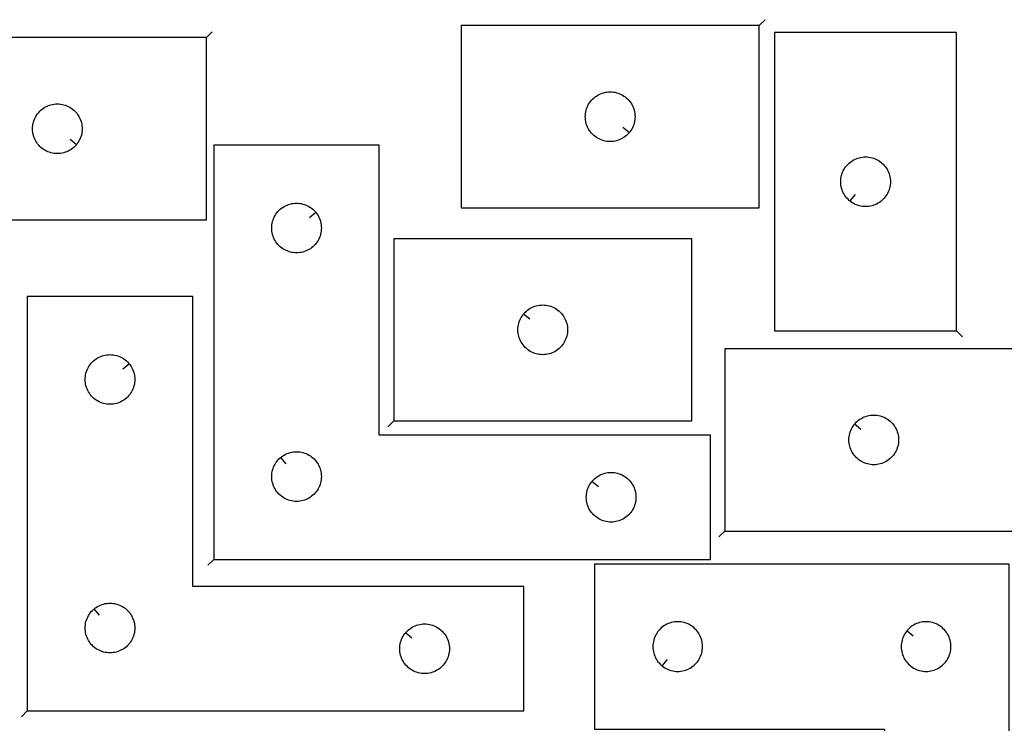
# Model space of a CAD drawing. Header units: millimetres. Extents: x 7 to 1243, y 7 to 1755.
# Tile 10 of 16: x 191 to 548, y 1497 to 1752. Entities that reach past the tile are written whole.
import ezdxf

# ---------------------------------------------------------------- set-up
doc = ezdxf.new("R2010")
doc.units = ezdxf.units.MM
doc.layers.add('CUT', color=7, linetype='CONTINUOUS', true_color=0x000000)
doc.layers.add('LEADIN', color=1, linetype='CONTINUOUS', true_color=0xff0000)

msp = doc.modelspace()

# ---------------------------------------------------------------- linework, layer by layer
at = {"layer": 'CUT'}
for points in [[(459.0286, 1749.85474), (351.0286, 1749.85474), (351.0286, 1683.85474), (459.0286, 1683.85474)], [(258.701024, 1745.480229), (150.701024, 1745.480229), (150.701024, 1679.480229), (258.701024, 1679.480229)], [(530.590453, 1639.306665), (530.590453, 1747.306665), (464.590453, 1747.306665), (464.590453, 1639.306665)], [(411.981969, 1711.148258), (411.795158, 1710.920628), (411.392561, 1710.490779), (410.962712, 1710.088182), (410.507452, 1709.71456), (410.028732, 1709.371514), (409.5286, 1709.060512), (409.009198, 1708.782886), (408.47275, 1708.539824), (407.921555, 1708.332369), (407.357971, 1708.161408), (406.784412, 1708.027673), (406.203335, 1707.931737), (405.617228, 1707.87401), (405.0286, 1707.85474), (404.439971, 1707.87401), (403.853864, 1707.931737), (403.272787, 1708.027673), (402.699228, 1708.161408), (402.135644, 1708.332369), (401.584449, 1708.539824), (401.048001, 1708.782886), (400.5286, 1709.060512), (400.028467, 1709.371514), (399.549747, 1709.71456), (399.094487, 1710.088182), (398.664639, 1710.490779), (398.262041, 1710.920628), (397.888419, 1711.375887), (397.545373, 1711.854608), (397.234371, 1712.35474), (396.956745, 1712.874142), (396.713684, 1713.410589), (396.506228, 1713.961785), (396.335267, 1714.525369), (396.201532, 1715.098927), (396.105596, 1715.680005), (396.047869, 1716.266112), (396.0286, 1716.85474), (396.047869, 1717.443368), (396.105596, 1718.029476), (396.201532, 1718.610553), (396.335267, 1719.184112), (396.506228, 1719.747695), (396.713684, 1720.298891), (396.956745, 1720.835338), (397.234371, 1721.35474), (397.545373, 1721.854872), (397.888419, 1722.333593), (398.262041, 1722.788853), (398.664639, 1723.218701), (399.094487, 1723.621299), (399.549747, 1723.99492), (400.028467, 1724.337967), (400.5286, 1724.648969), (401.048001, 1724.926595), (401.584449, 1725.169656), (402.135644, 1725.377111), (402.699228, 1725.548073), (403.272787, 1725.681808), (403.853864, 1725.777744), (404.439971, 1725.835471), (405.0286, 1725.85474), (405.617228, 1725.835471), (406.203335, 1725.777744), (406.784412, 1725.681808), (407.357971, 1725.548073), (407.921555, 1725.377111), (408.47275, 1725.169656), (409.009198, 1724.926595), (409.5286, 1724.648969), (410.028732, 1724.337967), (410.507452, 1723.99492), (410.962712, 1723.621299), (411.392561, 1723.218701), (411.795158, 1722.788853), (412.16878, 1722.333593), (412.511826, 1721.854872), (412.822828, 1721.35474), (413.100454, 1720.835338), (413.343515, 1720.298891), (413.550971, 1719.747695), (413.721932, 1719.184112), (413.855667, 1718.610553), (413.951603, 1718.029476), (414.00933, 1717.443368), (414.0286, 1716.85474), (414.00933, 1716.266112), (413.951603, 1715.680005), (413.855667, 1715.098927), (413.721932, 1714.525369), (413.550971, 1713.961785), (413.343515, 1713.410589), (413.100454, 1712.874142), (412.822828, 1712.35474), (412.511826, 1711.854608), (412.16878, 1711.375887)], [(211.654393, 1706.773746), (211.467582, 1706.546116), (211.064985, 1706.116268), (210.635136, 1705.71367), (210.179877, 1705.340049), (209.701156, 1704.997002), (209.201024, 1704.686), (208.681622, 1704.408374), (208.145175, 1704.165313), (207.593979, 1703.957857), (207.030395, 1703.786896), (206.456837, 1703.653161), (205.87576, 1703.557225), (205.289652, 1703.499498), (204.701024, 1703.480229), (204.112396, 1703.499498), (203.526288, 1703.557225), (202.945211, 1703.653161), (202.371652, 1703.786896), (201.808069, 1703.957857), (201.256873, 1704.165313), (200.720426, 1704.408374), (200.201024, 1704.686), (199.700892, 1704.997002), (199.222171, 1705.340049), (198.766912, 1705.71367), (198.337063, 1706.116268), (197.934466, 1706.546116), (197.560844, 1707.001376), (197.217797, 1707.480096), (196.906795, 1707.980229), (196.629169, 1708.49963), (196.386108, 1709.036078), (196.178653, 1709.587273), (196.007691, 1710.150857), (195.873956, 1710.724416), (195.77802, 1711.305493), (195.720294, 1711.8916), (195.701024, 1712.480229), (195.720294, 1713.068857), (195.77802, 1713.654964), (195.873956, 1714.236041), (196.007691, 1714.8096), (196.178653, 1715.373184), (196.386108, 1715.924379), (196.629169, 1716.460827), (196.906795, 1716.980229), (197.217797, 1717.480361), (197.560844, 1717.959081), (197.934466, 1718.414341), (198.337063, 1718.84419), (198.766912, 1719.246787), (199.222171, 1719.620409), (199.700892, 1719.963455), (200.201024, 1720.274457), (200.720426, 1720.552083), (201.256873, 1720.795144), (201.808069, 1721.0026), (202.371652, 1721.173561), (202.945211, 1721.307296), (203.526288, 1721.403232), (204.112396, 1721.460959), (204.701024, 1721.480229), (205.289652, 1721.460959), (205.87576, 1721.403232), (206.456837, 1721.307296), (207.030395, 1721.173561), (207.593979, 1721.0026), (208.145175, 1720.795144), (208.681622, 1720.552083), (209.201024, 1720.274457), (209.701156, 1719.963455), (210.179877, 1719.620409), (210.635136, 1719.246787), (211.064985, 1718.84419), (211.467582, 1718.414341), (211.841204, 1717.959081), (212.18425, 1717.480361), (212.495253, 1716.980229), (212.772879, 1716.460827), (213.01594, 1715.924379), (213.223395, 1715.373184), (213.394356, 1714.8096), (213.528091, 1714.236041), (213.624028, 1713.654964), (213.681754, 1713.068857), (213.701024, 1712.480229), (213.681754, 1711.8916), (213.624028, 1711.305493), (213.528091, 1710.724416), (213.394356, 1710.150857), (213.223395, 1709.587273), (213.01594, 1709.036078), (212.772879, 1708.49963), (212.495253, 1707.980229), (212.18425, 1707.480096), (211.841204, 1707.001376)], [(261.380942, 1556.547574), (441.380942, 1556.547574), (441.380942, 1601.547574), (321.380942, 1601.547574), (321.380942, 1706.547574), (261.380942, 1706.547574)], [(491.88397, 1686.353296), (491.65634, 1686.540107), (491.226491, 1686.942704), (490.823894, 1687.372553), (490.450272, 1687.827812), (490.107226, 1688.306533), (489.796224, 1688.806665), (489.518598, 1689.326067), (489.275537, 1689.862514), (489.068081, 1690.41371), (488.89712, 1690.977294), (488.763385, 1691.550852), (488.667449, 1692.131929), (488.609722, 1692.718037), (488.590453, 1693.306665), (488.609722, 1693.895293), (488.667449, 1694.481401), (488.763385, 1695.062478), (488.89712, 1695.636037), (489.068081, 1696.19962), (489.275537, 1696.750816), (489.518598, 1697.287263), (489.796224, 1697.806665), (490.107226, 1698.306797), (490.450272, 1698.785518), (490.823894, 1699.240777), (491.226491, 1699.670626), (491.65634, 1700.073223), (492.1116, 1700.446845), (492.59032, 1700.789892), (493.090453, 1701.100894), (493.609854, 1701.37852), (494.146302, 1701.621581), (494.697497, 1701.829036), (495.261081, 1701.999998), (495.83464, 1702.133733), (496.415717, 1702.229669), (497.001824, 1702.287395), (497.590453, 1702.306665), (498.179081, 1702.287395), (498.765188, 1702.229669), (499.346265, 1702.133733), (499.919824, 1701.999998), (500.483408, 1701.829036), (501.034603, 1701.621581), (501.571051, 1701.37852), (502.090453, 1701.100894), (502.590585, 1700.789892), (503.069305, 1700.446845), (503.524565, 1700.073223), (503.954414, 1699.670626), (504.357011, 1699.240777), (504.730633, 1698.785518), (505.073679, 1698.306797), (505.384681, 1697.806665), (505.662307, 1697.287263), (505.905368, 1696.750816), (506.112824, 1696.19962), (506.283785, 1695.636037), (506.41752, 1695.062478), (506.513456, 1694.481401), (506.571183, 1693.895293), (506.590453, 1693.306665), (506.571183, 1692.718037), (506.513456, 1692.131929), (506.41752, 1691.550852), (506.283785, 1690.977294), (506.112824, 1690.41371), (505.905368, 1689.862514), (505.662307, 1689.326067), (505.384681, 1688.806665), (505.073679, 1688.306533), (504.730633, 1687.827812), (504.357011, 1687.372553), (503.954414, 1686.942704), (503.524565, 1686.540107), (503.069305, 1686.166485), (502.590585, 1685.823439), (502.090453, 1685.512436), (501.571051, 1685.23481), (501.034603, 1684.991749), (500.483408, 1684.784294), (499.919824, 1684.613333), (499.346265, 1684.479598), (498.765188, 1684.383661), (498.179081, 1684.325935), (497.590453, 1684.306665), (497.001824, 1684.325935), (496.415717, 1684.383661), (495.83464, 1684.479598), (495.261081, 1684.613333), (494.697497, 1684.784294), (494.146302, 1684.991749), (493.609854, 1685.23481), (493.090453, 1685.512436), (492.59032, 1685.823439), (492.1116, 1686.166485)], [(298.334312, 1682.254057), (298.521122, 1682.026427), (298.864169, 1681.547706), (299.175171, 1681.047574), (299.452797, 1680.528172), (299.695858, 1679.991725), (299.903314, 1679.440529), (300.074275, 1678.876945), (300.20801, 1678.303387), (300.303946, 1677.72231), (300.361673, 1677.136202), (300.380942, 1676.547574), (300.361673, 1675.958946), (300.303946, 1675.372838), (300.20801, 1674.791761), (300.074275, 1674.218203), (299.903314, 1673.654619), (299.695858, 1673.103423), (299.452797, 1672.566976), (299.175171, 1672.047574), (298.864169, 1671.547442), (298.521122, 1671.068721), (298.147501, 1670.613462), (297.744903, 1670.183613), (297.315055, 1669.781016), (296.859795, 1669.407394), (296.381074, 1669.064347), (295.880942, 1668.753345), (295.361541, 1668.475719), (294.825093, 1668.232658), (294.273898, 1668.025203), (293.710314, 1667.854241), (293.136755, 1667.720506), (292.555678, 1667.62457), (291.969571, 1667.566844), (291.380942, 1667.547574), (290.792314, 1667.566844), (290.206207, 1667.62457), (289.625129, 1667.720506), (289.051571, 1667.854241), (288.487987, 1668.025203), (287.936791, 1668.232658), (287.400344, 1668.475719), (286.880942, 1668.753345), (286.38081, 1669.064347), (285.902089, 1669.407394), (285.44683, 1669.781016), (285.016981, 1670.183613), (284.614384, 1670.613462), (284.240762, 1671.068721), (283.897716, 1671.547442), (283.586714, 1672.047574), (283.309088, 1672.566976), (283.066027, 1673.103423), (282.858571, 1673.654619), (282.68761, 1674.218203), (282.553875, 1674.791761), (282.457939, 1675.372838), (282.400212, 1675.958946), (282.380942, 1676.547574), (282.400212, 1677.136202), (282.457939, 1677.72231), (282.553875, 1678.303387), (282.68761, 1678.876945), (282.858571, 1679.440529), (283.066027, 1679.991725), (283.309088, 1680.528172), (283.586714, 1681.047574), (283.897716, 1681.547706), (284.240762, 1682.026427), (284.614384, 1682.481686), (285.016981, 1682.911535), (285.44683, 1683.314132), (285.902089, 1683.687754), (286.38081, 1684.0308), (286.880942, 1684.341803), (287.400344, 1684.619429), (287.936791, 1684.86249), (288.487987, 1685.069945), (289.051571, 1685.240906), (289.625129, 1685.374641), (290.206207, 1685.470578), (290.792314, 1685.528304), (291.380942, 1685.547574), (291.969571, 1685.528304), (292.555678, 1685.470578), (293.136755, 1685.374641), (293.710314, 1685.240906), (294.273898, 1685.069945), (294.825093, 1684.86249), (295.361541, 1684.619429), (295.880942, 1684.341803), (296.381074, 1684.0308), (296.859795, 1683.687754), (297.315055, 1683.314132), (297.744903, 1682.911535), (298.147501, 1682.481686)], [(326.586447, 1606.683412), (434.586447, 1606.683412), (434.586447, 1672.683412), (326.586447, 1672.683412)], [(193.777366, 1501.704556), (373.777366, 1501.704556), (373.777366, 1546.704556), (253.777366, 1546.704556), (253.777366, 1651.704556), (193.777366, 1651.704556)], [(373.633078, 1645.389894), (373.819889, 1645.617524), (374.222486, 1646.047373), (374.652335, 1646.44997), (375.107595, 1646.823592), (375.586315, 1647.166638), (376.086447, 1647.47764), (376.605849, 1647.755266), (377.142297, 1647.998327), (377.693492, 1648.205783), (378.257076, 1648.376744), (378.830635, 1648.510479), (379.411712, 1648.606415), (379.997819, 1648.664142), (380.586447, 1648.683412), (381.175076, 1648.664142), (381.761183, 1648.606415), (382.34226, 1648.510479), (382.915819, 1648.376744), (383.479403, 1648.205783), (384.030598, 1647.998327), (384.567046, 1647.755266), (385.086447, 1647.47764), (385.58658, 1647.166638), (386.0653, 1646.823592), (386.52056, 1646.44997), (386.950408, 1646.047373), (387.353006, 1645.617524), (387.726628, 1645.162264), (388.069674, 1644.683544), (388.380676, 1644.183412), (388.658302, 1643.66401), (388.901363, 1643.127562), (389.108819, 1642.576367), (389.27978, 1642.012783), (389.413515, 1641.439225), (389.509451, 1640.858147), (389.567178, 1640.27204), (389.586447, 1639.683412), (389.567178, 1639.094783), (389.509451, 1638.508676), (389.413515, 1637.927599), (389.27978, 1637.35404), (389.108819, 1636.790456), (388.901363, 1636.239261), (388.658302, 1635.702813), (388.380676, 1635.183412), (388.069674, 1634.68328), (387.726628, 1634.204559), (387.353006, 1633.749299), (386.950408, 1633.319451), (386.52056, 1632.916853), (386.0653, 1632.543232), (385.58658, 1632.200185), (385.086447, 1631.889183), (384.567046, 1631.611557), (384.030598, 1631.368496), (383.479403, 1631.16104), (382.915819, 1630.990079), (382.34226, 1630.856344), (381.761183, 1630.760408), (381.175076, 1630.702681), (380.586447, 1630.683412), (379.997819, 1630.702681), (379.411712, 1630.760408), (378.830635, 1630.856344), (378.257076, 1630.990079), (377.693492, 1631.16104), (377.142297, 1631.368496), (376.605849, 1631.611557), (376.086447, 1631.889183), (375.586315, 1632.200185), (375.107595, 1632.543232), (374.652335, 1632.916853), (374.222486, 1633.319451), (373.819889, 1633.749299), (373.446267, 1634.204559), (373.103221, 1634.68328), (372.792219, 1635.183412), (372.514593, 1635.702813), (372.271532, 1636.239261), (372.064076, 1636.790456), (371.893115, 1637.35404), (371.75938, 1637.927599), (371.663444, 1638.508676), (371.605717, 1639.094783), (371.586447, 1639.683412), (371.605717, 1640.27204), (371.663444, 1640.858147), (371.75938, 1641.439225), (371.893115, 1642.012783), (372.064076, 1642.576367), (372.271532, 1643.127562), (372.514593, 1643.66401), (372.792219, 1644.183412), (373.103221, 1644.683544), (373.446267, 1645.162264)], [(230.730735, 1627.411039), (230.917546, 1627.183409), (231.260592, 1626.704688), (231.571594, 1626.204556), (231.84922, 1625.685155), (232.092281, 1625.148707), (232.299737, 1624.597512), (232.470698, 1624.033928), (232.604433, 1623.460369), (232.700369, 1622.879292), (232.758096, 1622.293185), (232.777366, 1621.704556), (232.758096, 1621.115928), (232.700369, 1620.529821), (232.604433, 1619.948743), (232.470698, 1619.375185), (232.299737, 1618.811601), (232.092281, 1618.260405), (231.84922, 1617.723958), (231.571594, 1617.204556), (231.260592, 1616.704424), (230.917546, 1616.225703), (230.543924, 1615.770444), (230.141327, 1615.340595), (229.711478, 1614.937998), (229.256219, 1614.564376), (228.777498, 1614.22133), (228.277366, 1613.910328), (227.757964, 1613.632702), (227.221517, 1613.389641), (226.670321, 1613.182185), (226.106737, 1613.011224), (225.533179, 1612.877489), (224.952101, 1612.781553), (224.365994, 1612.723826), (223.777366, 1612.704556), (223.188738, 1612.723826), (222.60263, 1612.781553), (222.021553, 1612.877489), (221.447994, 1613.011224), (220.884411, 1613.182185), (220.333215, 1613.389641), (219.796767, 1613.632702), (219.277366, 1613.910328), (218.777234, 1614.22133), (218.298513, 1614.564376), (217.843253, 1614.937998), (217.413405, 1615.340595), (217.010807, 1615.770444), (216.637186, 1616.225703), (216.294139, 1616.704424), (215.983137, 1617.204556), (215.705511, 1617.723958), (215.46245, 1618.260405), (215.254995, 1618.811601), (215.084033, 1619.375185), (214.950298, 1619.948743), (214.854362, 1620.529821), (214.796635, 1621.115928), (214.777366, 1621.704556), (214.796635, 1622.293185), (214.854362, 1622.879292), (214.950298, 1623.460369), (215.084033, 1624.033928), (215.254995, 1624.597512), (215.46245, 1625.148707), (215.705511, 1625.685155), (215.983137, 1626.204556), (216.294139, 1626.704688), (216.637186, 1627.183409), (217.010807, 1627.638669), (217.413405, 1628.068517), (217.843253, 1628.471115), (218.298513, 1628.844736), (218.777234, 1629.187783), (219.277366, 1629.498785), (219.796767, 1629.776411), (220.333215, 1630.019472), (220.884411, 1630.226928), (221.447994, 1630.397889), (222.021553, 1630.531624), (222.60263, 1630.62756), (223.188738, 1630.685287), (223.777366, 1630.704556), (224.365994, 1630.685287), (224.952101, 1630.62756), (225.533179, 1630.531624), (226.106737, 1630.397889), (226.670321, 1630.226928), (227.221517, 1630.019472), (227.757964, 1629.776411), (228.277366, 1629.498785), (228.777498, 1629.187783), (229.256219, 1628.844736), (229.711478, 1628.471115), (230.141327, 1628.068517), (230.543924, 1627.638669)], [(446.550376, 1566.833314), (554.550376, 1566.833314), (554.550376, 1632.833314), (446.550376, 1632.833314)], [(493.597007, 1605.539797), (493.783817, 1605.767426), (494.186415, 1606.197275), (494.616263, 1606.599872), (495.071523, 1606.973494), (495.550244, 1607.31654), (496.050376, 1607.627543), (496.569777, 1607.905169), (497.106225, 1608.14823), (497.65742, 1608.355685), (498.221004, 1608.526646), (498.794563, 1608.660381), (499.37564, 1608.756318), (499.961748, 1608.814044), (500.550376, 1608.833314), (501.139004, 1608.814044), (501.725111, 1608.756318), (502.306189, 1608.660381), (502.879747, 1608.526646), (503.443331, 1608.355685), (503.994527, 1608.14823), (504.530974, 1607.905169), (505.050376, 1607.627543), (505.550508, 1607.31654), (506.029229, 1606.973494), (506.484488, 1606.599872), (506.914337, 1606.197275), (507.316934, 1605.767426), (507.690556, 1605.312167), (508.033602, 1604.833446), (508.344604, 1604.333314), (508.62223, 1603.813912), (508.865291, 1603.277465), (509.072747, 1602.726269), (509.243708, 1602.162685), (509.377443, 1601.589127), (509.473379, 1601.00805), (509.531106, 1600.421942), (509.550376, 1599.833314), (509.531106, 1599.244686), (509.473379, 1598.658578), (509.377443, 1598.077501), (509.243708, 1597.503943), (509.072747, 1596.940359), (508.865291, 1596.389163), (508.62223, 1595.852716), (508.344604, 1595.333314), (508.033602, 1594.833182), (507.690556, 1594.354461), (507.316934, 1593.899202), (506.914337, 1593.469353), (506.484488, 1593.066756), (506.029229, 1592.693134), (505.550508, 1592.350087), (505.050376, 1592.039085), (504.530974, 1591.761459), (503.994527, 1591.518398), (503.443331, 1591.310943), (502.879747, 1591.139982), (502.306189, 1591.006246), (501.725111, 1590.91031), (501.139004, 1590.852584), (500.550376, 1590.833314), (499.961748, 1590.852584), (499.37564, 1590.91031), (498.794563, 1591.006246), (498.221004, 1591.139982), (497.65742, 1591.310943), (497.106225, 1591.518398), (496.569777, 1591.761459), (496.050376, 1592.039085), (495.550244, 1592.350087), (495.071523, 1592.693134), (494.616263, 1593.066756), (494.186415, 1593.469353), (493.783817, 1593.899202), (493.410196, 1594.354461), (493.067149, 1594.833182), (492.756147, 1595.333314), (492.478521, 1595.852716), (492.23546, 1596.389163), (492.028005, 1596.940359), (491.857043, 1597.503943), (491.723308, 1598.077501), (491.627372, 1598.658578), (491.569645, 1599.244686), (491.550376, 1599.833314), (491.569645, 1600.421942), (491.627372, 1601.00805), (491.723308, 1601.589127), (491.857043, 1602.162685), (492.028005, 1602.726269), (492.23546, 1603.277465), (492.478521, 1603.813912), (492.756147, 1604.333314), (493.067149, 1604.833446), (493.410196, 1605.312167)], [(285.67446, 1593.500943), (285.902089, 1593.687754), (286.38081, 1594.0308), (286.880942, 1594.341803), (287.400344, 1594.619429), (287.936791, 1594.86249), (288.487987, 1595.069945), (289.051571, 1595.240906), (289.625129, 1595.374641), (290.206207, 1595.470578), (290.792314, 1595.528304), (291.380942, 1595.547574), (291.969571, 1595.528304), (292.555678, 1595.470578), (293.136755, 1595.374641), (293.710314, 1595.240906), (294.273898, 1595.069945), (294.825093, 1594.86249), (295.361541, 1594.619429), (295.880942, 1594.341803), (296.381074, 1594.0308), (296.859795, 1593.687754), (297.315055, 1593.314132), (297.744903, 1592.911535), (298.147501, 1592.481686), (298.521122, 1592.026427), (298.864169, 1591.547706), (299.175171, 1591.047574), (299.452797, 1590.528172), (299.695858, 1589.991725), (299.903314, 1589.440529), (300.074275, 1588.876945), (300.20801, 1588.303387), (300.303946, 1587.72231), (300.361673, 1587.136202), (300.380942, 1586.547574), (300.361673, 1585.958946), (300.303946, 1585.372838), (300.20801, 1584.791761), (300.074275, 1584.218203), (299.903314, 1583.654619), (299.695858, 1583.103423), (299.452797, 1582.566976), (299.175171, 1582.047574), (298.864169, 1581.547442), (298.521122, 1581.068721), (298.147501, 1580.613462), (297.744903, 1580.183613), (297.315055, 1579.781016), (296.859795, 1579.407394), (296.381074, 1579.064347), (295.880942, 1578.753345), (295.361541, 1578.475719), (294.825093, 1578.232658), (294.273898, 1578.025203), (293.710314, 1577.854241), (293.136755, 1577.720506), (292.555678, 1577.62457), (291.969571, 1577.566844), (291.380942, 1577.547574), (290.792314, 1577.566844), (290.206207, 1577.62457), (289.625129, 1577.720506), (289.051571, 1577.854241), (288.487987, 1578.025203), (287.936791, 1578.232658), (287.400344, 1578.475719), (286.880942, 1578.753345), (286.38081, 1579.064347), (285.902089, 1579.407394), (285.44683, 1579.781016), (285.016981, 1580.183613), (284.614384, 1580.613462), (284.240762, 1581.068721), (283.897716, 1581.547442), (283.586714, 1582.047574), (283.309088, 1582.566976), (283.066027, 1583.103423), (282.858571, 1583.654619), (282.68761, 1584.218203), (282.553875, 1584.791761), (282.457939, 1585.372838), (282.400212, 1585.958946), (282.380942, 1586.547574), (282.400212, 1587.136202), (282.457939, 1587.72231), (282.553875, 1588.303387), (282.68761, 1588.876945), (282.858571, 1589.440529), (283.066027, 1589.991725), (283.309088, 1590.528172), (283.586714, 1591.047574), (283.897716, 1591.547706), (284.240762, 1592.026427), (284.614384, 1592.481686), (285.016981, 1592.911535), (285.44683, 1593.314132)], [(398.427573, 1584.754057), (398.614384, 1584.981686), (399.016981, 1585.411535), (399.44683, 1585.814132), (399.902089, 1586.187754), (400.38081, 1586.5308), (400.880942, 1586.841803), (401.400344, 1587.119429), (401.936791, 1587.36249), (402.487987, 1587.569945), (403.051571, 1587.740906), (403.625129, 1587.874641), (404.206207, 1587.970578), (404.792314, 1588.028304), (405.380942, 1588.047574), (405.969571, 1588.028304), (406.555678, 1587.970578), (407.136755, 1587.874641), (407.710314, 1587.740906), (408.273898, 1587.569945), (408.825093, 1587.36249), (409.361541, 1587.119429), (409.880942, 1586.841803), (410.381074, 1586.5308), (410.859795, 1586.187754), (411.315055, 1585.814132), (411.744903, 1585.411535), (412.147501, 1584.981686), (412.521122, 1584.526427), (412.864169, 1584.047706), (413.175171, 1583.547574), (413.452797, 1583.028172), (413.695858, 1582.491725), (413.903314, 1581.940529), (414.074275, 1581.376945), (414.20801, 1580.803387), (414.303946, 1580.22231), (414.361673, 1579.636202), (414.380942, 1579.047574), (414.361673, 1578.458946), (414.303946, 1577.872838), (414.20801, 1577.291761), (414.074275, 1576.718203), (413.903314, 1576.154619), (413.695858, 1575.603423), (413.452797, 1575.066976), (413.175171, 1574.547574), (412.864169, 1574.047442), (412.521122, 1573.568721), (412.147501, 1573.113462), (411.744903, 1572.683613), (411.315055, 1572.281016), (410.859795, 1571.907394), (410.381074, 1571.564347), (409.880942, 1571.253345), (409.361541, 1570.975719), (408.825093, 1570.732658), (408.273898, 1570.525203), (407.710314, 1570.354241), (407.136755, 1570.220506), (406.555678, 1570.12457), (405.969571, 1570.066844), (405.380942, 1570.047574), (404.792314, 1570.066844), (404.206207, 1570.12457), (403.625129, 1570.220506), (403.051571, 1570.354241), (402.487987, 1570.525203), (401.936791, 1570.732658), (401.400344, 1570.975719), (400.880942, 1571.253345), (400.38081, 1571.564347), (399.902089, 1571.907394), (399.44683, 1572.281016), (399.016981, 1572.683613), (398.614384, 1573.113462), (398.240762, 1573.568721), (397.897716, 1574.047442), (397.586714, 1574.547574), (397.309088, 1575.066976), (397.066027, 1575.603423), (396.858571, 1576.154619), (396.68761, 1576.718203), (396.553875, 1577.291761), (396.457939, 1577.872838), (396.400212, 1578.458946), (396.380942, 1579.047574), (396.400212, 1579.636202), (396.457939, 1580.22231), (396.553875, 1580.803387), (396.68761, 1581.376945), (396.858571, 1581.940529), (397.066027, 1582.491725), (397.309088, 1583.028172), (397.586714, 1583.547574), (397.897716, 1584.047706), (398.240762, 1584.526427)], [(549.501797, 1554.980635), (549.501797, 1374.980635), (504.501797, 1374.980635), (504.501797, 1494.980635), (399.501797, 1494.980635), (399.501797, 1554.980635)], [(218.070883, 1538.657926), (218.298513, 1538.844736), (218.777234, 1539.187783), (219.277366, 1539.498785), (219.796767, 1539.776411), (220.333215, 1540.019472), (220.884411, 1540.226928), (221.447994, 1540.397889), (222.021553, 1540.531624), (222.60263, 1540.62756), (223.188738, 1540.685287), (223.777366, 1540.704556), (224.365994, 1540.685287), (224.952101, 1540.62756), (225.533179, 1540.531624), (226.106737, 1540.397889), (226.670321, 1540.226928), (227.221517, 1540.019472), (227.757964, 1539.776411), (228.277366, 1539.498785), (228.777498, 1539.187783), (229.256219, 1538.844736), (229.711478, 1538.471115), (230.141327, 1538.068517), (230.543924, 1537.638669), (230.917546, 1537.183409), (231.260592, 1536.704688), (231.571594, 1536.204556), (231.84922, 1535.685155), (232.092281, 1535.148707), (232.299737, 1534.597512), (232.470698, 1534.033928), (232.604433, 1533.460369), (232.700369, 1532.879292), (232.758096, 1532.293185), (232.777366, 1531.704556), (232.758096, 1531.115928), (232.700369, 1530.529821), (232.604433, 1529.948743), (232.470698, 1529.375185), (232.299737, 1528.811601), (232.092281, 1528.260405), (231.84922, 1527.723958), (231.571594, 1527.204556), (231.260592, 1526.704424), (230.917546, 1526.225703), (230.543924, 1525.770444), (230.141327, 1525.340595), (229.711478, 1524.937998), (229.256219, 1524.564376), (228.777498, 1524.22133), (228.277366, 1523.910328), (227.757964, 1523.632702), (227.221517, 1523.389641), (226.670321, 1523.182185), (226.106737, 1523.011224), (225.533179, 1522.877489), (224.952101, 1522.781553), (224.365994, 1522.723826), (223.777366, 1522.704556), (223.188738, 1522.723826), (222.60263, 1522.781553), (222.021553, 1522.877489), (221.447994, 1523.011224), (220.884411, 1523.182185), (220.333215, 1523.389641), (219.796767, 1523.632702), (219.277366, 1523.910328), (218.777234, 1524.22133), (218.298513, 1524.564376), (217.843253, 1524.937998), (217.413405, 1525.340595), (217.010807, 1525.770444), (216.637186, 1526.225703), (216.294139, 1526.704424), (215.983137, 1527.204556), (215.705511, 1527.723958), (215.46245, 1528.260405), (215.254995, 1528.811601), (215.084033, 1529.375185), (214.950298, 1529.948743), (214.854362, 1530.529821), (214.796635, 1531.115928), (214.777366, 1531.704556), (214.796635, 1532.293185), (214.854362, 1532.879292), (214.950298, 1533.460369), (215.084033, 1534.033928), (215.254995, 1534.597512), (215.46245, 1535.148707), (215.705511, 1535.685155), (215.983137, 1536.204556), (216.294139, 1536.704688), (216.637186, 1537.183409), (217.010807, 1537.638669), (217.413405, 1538.068517), (217.843253, 1538.471115)], [(330.823997, 1529.911039), (331.010807, 1530.138669), (331.413405, 1530.568517), (331.843253, 1530.971115), (332.298513, 1531.344736), (332.777234, 1531.687783), (333.277366, 1531.998785), (333.796767, 1532.276411), (334.333215, 1532.519472), (334.884411, 1532.726928), (335.447994, 1532.897889), (336.021553, 1533.031624), (336.60263, 1533.12756), (337.188738, 1533.185287), (337.777366, 1533.204556), (338.365994, 1533.185287), (338.952101, 1533.12756), (339.533179, 1533.031624), (340.106737, 1532.897889), (340.670321, 1532.726928), (341.221517, 1532.519472), (341.757964, 1532.276411), (342.277366, 1531.998785), (342.777498, 1531.687783), (343.256219, 1531.344736), (343.711478, 1530.971115), (344.141327, 1530.568517), (344.543924, 1530.138669), (344.917546, 1529.683409), (345.260592, 1529.204688), (345.571594, 1528.704556), (345.84922, 1528.185155), (346.092281, 1527.648707), (346.299737, 1527.097512), (346.470698, 1526.533928), (346.604433, 1525.960369), (346.700369, 1525.379292), (346.758096, 1524.793185), (346.777366, 1524.204556), (346.758096, 1523.615928), (346.700369, 1523.029821), (346.604433, 1522.448743), (346.470698, 1521.875185), (346.299737, 1521.311601), (346.092281, 1520.760405), (345.84922, 1520.223958), (345.571594, 1519.704556), (345.260592, 1519.204424), (344.917546, 1518.725703), (344.543924, 1518.270444), (344.141327, 1517.840595), (343.711478, 1517.437998), (343.256219, 1517.064376), (342.777498, 1516.72133), (342.277366, 1516.410328), (341.757964, 1516.132702), (341.221517, 1515.889641), (340.670321, 1515.682185), (340.106737, 1515.511224), (339.533179, 1515.377489), (338.952101, 1515.281553), (338.365994, 1515.223826), (337.777366, 1515.204556), (337.188738, 1515.223826), (336.60263, 1515.281553), (336.021553, 1515.377489), (335.447994, 1515.511224), (334.884411, 1515.682185), (334.333215, 1515.889641), (333.796767, 1516.132702), (333.277366, 1516.410328), (332.777234, 1516.72133), (332.298513, 1517.064376), (331.843253, 1517.437998), (331.413405, 1517.840595), (331.010807, 1518.270444), (330.637186, 1518.725703), (330.294139, 1519.204424), (329.983137, 1519.704556), (329.705511, 1520.223958), (329.46245, 1520.760405), (329.254995, 1521.311601), (329.084033, 1521.875185), (328.950298, 1522.448743), (328.854362, 1523.029821), (328.796635, 1523.615928), (328.777366, 1524.204556), (328.796635, 1524.793185), (328.854362, 1525.379292), (328.950298, 1525.960369), (329.084033, 1526.533928), (329.254995, 1527.097512), (329.46245, 1527.648707), (329.705511, 1528.185155), (329.983137, 1528.704556), (330.294139, 1529.204688), (330.637186, 1529.683409)], [(423.795315, 1518.027266), (424.022944, 1517.840455), (424.501665, 1517.497409), (425.001797, 1517.186407), (425.521199, 1516.908781), (426.057646, 1516.66572), (426.608842, 1516.458264), (427.172426, 1516.287303), (427.745984, 1516.153568), (428.327061, 1516.057632), (428.913169, 1515.999905), (429.501797, 1515.980635), (430.090425, 1515.999905), (430.676533, 1516.057632), (431.25761, 1516.153568), (431.831169, 1516.287303), (432.394752, 1516.458264), (432.945948, 1516.66572), (433.482395, 1516.908781), (434.001797, 1517.186407), (434.501929, 1517.497409), (434.98065, 1517.840455), (435.43591, 1518.214077), (435.865758, 1518.616674), (436.268355, 1519.046523), (436.641977, 1519.501783), (436.985024, 1519.980503), (437.296026, 1520.480635), (437.573652, 1521.000037), (437.816713, 1521.536485), (438.024168, 1522.08768), (438.19513, 1522.651264), (438.328865, 1523.224823), (438.424801, 1523.8059), (438.482527, 1524.392007), (438.501797, 1524.980635), (438.482527, 1525.569264), (438.424801, 1526.155371), (438.328865, 1526.736448), (438.19513, 1527.310007), (438.024168, 1527.873591), (437.816713, 1528.424786), (437.573652, 1528.961234), (437.296026, 1529.480635), (436.985024, 1529.980767), (436.641977, 1530.459488), (436.268355, 1530.914748), (435.865758, 1531.344596), (435.43591, 1531.747194), (434.98065, 1532.120815), (434.501929, 1532.463862), (434.001797, 1532.774864), (433.482395, 1533.05249), (432.945948, 1533.295551), (432.394752, 1533.503007), (431.831169, 1533.673968), (431.25761, 1533.807703), (430.676533, 1533.903639), (430.090425, 1533.961366), (429.501797, 1533.980635), (428.913169, 1533.961366), (428.327061, 1533.903639), (427.745984, 1533.807703), (427.172426, 1533.673968), (426.608842, 1533.503007), (426.057646, 1533.295551), (425.521199, 1533.05249), (425.001797, 1532.774864), (424.501665, 1532.463862), (424.022944, 1532.120815), (423.567685, 1531.747194), (423.137836, 1531.344596), (422.735239, 1530.914748), (422.361617, 1530.459488), (422.018571, 1529.980767), (421.707569, 1529.480635), (421.429943, 1528.961234), (421.186881, 1528.424786), (420.979426, 1527.873591), (420.808465, 1527.310007), (420.67473, 1526.736448), (420.578793, 1526.155371), (420.521067, 1525.569264), (420.501797, 1524.980635), (420.521067, 1524.392007), (420.578793, 1523.8059), (420.67473, 1523.224823), (420.808465, 1522.651264), (420.979426, 1522.08768), (421.186881, 1521.536485), (421.429943, 1521.000037), (421.707569, 1520.480635), (422.018571, 1519.980503), (422.361617, 1519.501783), (422.735239, 1519.046523), (423.137836, 1518.616674), (423.567685, 1518.214077)], [(512.548428, 1530.687118), (512.361617, 1530.459488), (512.018571, 1529.980767), (511.707569, 1529.480635), (511.429943, 1528.961234), (511.186881, 1528.424786), (510.979426, 1527.873591), (510.808465, 1527.310007), (510.67473, 1526.736448), (510.578793, 1526.155371), (510.521067, 1525.569264), (510.501797, 1524.980635), (510.521067, 1524.392007), (510.578793, 1523.8059), (510.67473, 1523.224823), (510.808465, 1522.651264), (510.979426, 1522.08768), (511.186881, 1521.536485), (511.429943, 1521.000037), (511.707569, 1520.480635), (512.018571, 1519.980503), (512.361617, 1519.501783), (512.735239, 1519.046523), (513.137836, 1518.616674), (513.567685, 1518.214077), (514.022944, 1517.840455), (514.501665, 1517.497409), (515.001797, 1517.186407), (515.521199, 1516.908781), (516.057646, 1516.66572), (516.608842, 1516.458264), (517.172426, 1516.287303), (517.745984, 1516.153568), (518.327061, 1516.057632), (518.913169, 1515.999905), (519.501797, 1515.980635), (520.090425, 1515.999905), (520.676533, 1516.057632), (521.25761, 1516.153568), (521.831169, 1516.287303), (522.394752, 1516.458264), (522.945948, 1516.66572), (523.482395, 1516.908781), (524.001797, 1517.186407), (524.501929, 1517.497409), (524.98065, 1517.840455), (525.43591, 1518.214077), (525.865758, 1518.616674), (526.268355, 1519.046523), (526.641977, 1519.501783), (526.985024, 1519.980503), (527.296026, 1520.480635), (527.573652, 1521.000037), (527.816713, 1521.536485), (528.024168, 1522.08768), (528.19513, 1522.651264), (528.328865, 1523.224823), (528.424801, 1523.8059), (528.482527, 1524.392007), (528.501797, 1524.980635), (528.482527, 1525.569264), (528.424801, 1526.155371), (528.328865, 1526.736448), (528.19513, 1527.310007), (528.024168, 1527.873591), (527.816713, 1528.424786), (527.573652, 1528.961234), (527.296026, 1529.480635), (526.985024, 1529.980767), (526.641977, 1530.459488), (526.268355, 1530.914748), (525.865758, 1531.344596), (525.43591, 1531.747194), (524.98065, 1532.120815), (524.501929, 1532.463862), (524.001797, 1532.774864), (523.482395, 1533.05249), (522.945948, 1533.295551), (522.394752, 1533.503007), (521.831169, 1533.673968), (521.25761, 1533.807703), (520.676533, 1533.903639), (520.090425, 1533.961366), (519.501797, 1533.980635), (518.913169, 1533.961366), (518.327061, 1533.903639), (517.745984, 1533.807703), (517.172426, 1533.673968), (516.608842, 1533.503007), (516.057646, 1533.295551), (515.521199, 1533.05249), (515.001797, 1532.774864), (514.501665, 1532.463862), (514.022944, 1532.120815), (513.567685, 1531.747194), (513.137836, 1531.344596), (512.735239, 1530.914748)]]:
    msp.add_lwpolyline(points, close=True, dxfattribs=at)
at = {"layer": 'LEADIN'}
for p, q in [((461.14992, 1751.976061), (459.0286, 1749.85474)), ((260.822344, 1747.601549), (258.701024, 1745.480229)), ((409.662937, 1713.051438), (411.981969, 1711.148258)), ((209.335362, 1708.676926), (211.654393, 1706.773746)), ((493.78715, 1688.672327), (491.88397, 1686.353296)), ((296.01528, 1680.350877), (298.334312, 1682.254057)), ((375.95211, 1643.486714), (373.633078, 1645.389894)), ((532.711773, 1637.185345), (530.590453, 1639.306665)), ((228.411704, 1625.507859), (230.730735, 1627.411039)), ((324.465127, 1604.562091), (326.586447, 1606.683412)), ((495.916038, 1603.636617), (493.597007, 1605.539797)), ((287.57764, 1591.181912), (285.67446, 1593.500943)), ((400.746605, 1582.850877), (398.427573, 1584.754057)), ((444.429055, 1564.711994), (446.550376, 1566.833314)), ((259.259622, 1554.426254), (261.380942, 1556.547574)), ((219.974063, 1536.338894), (218.070883, 1538.657926)), ((514.867459, 1528.783938), (512.548428, 1530.687118)), ((333.143028, 1528.007859), (330.823997, 1529.911039)), ((425.698494, 1520.346298), (423.795315, 1518.027266)), ((191.656045, 1499.583236), (193.777366, 1501.704556))]:
    msp.add_line(p, q, dxfattribs=at)

doc.saveas('drawing.dxf')
